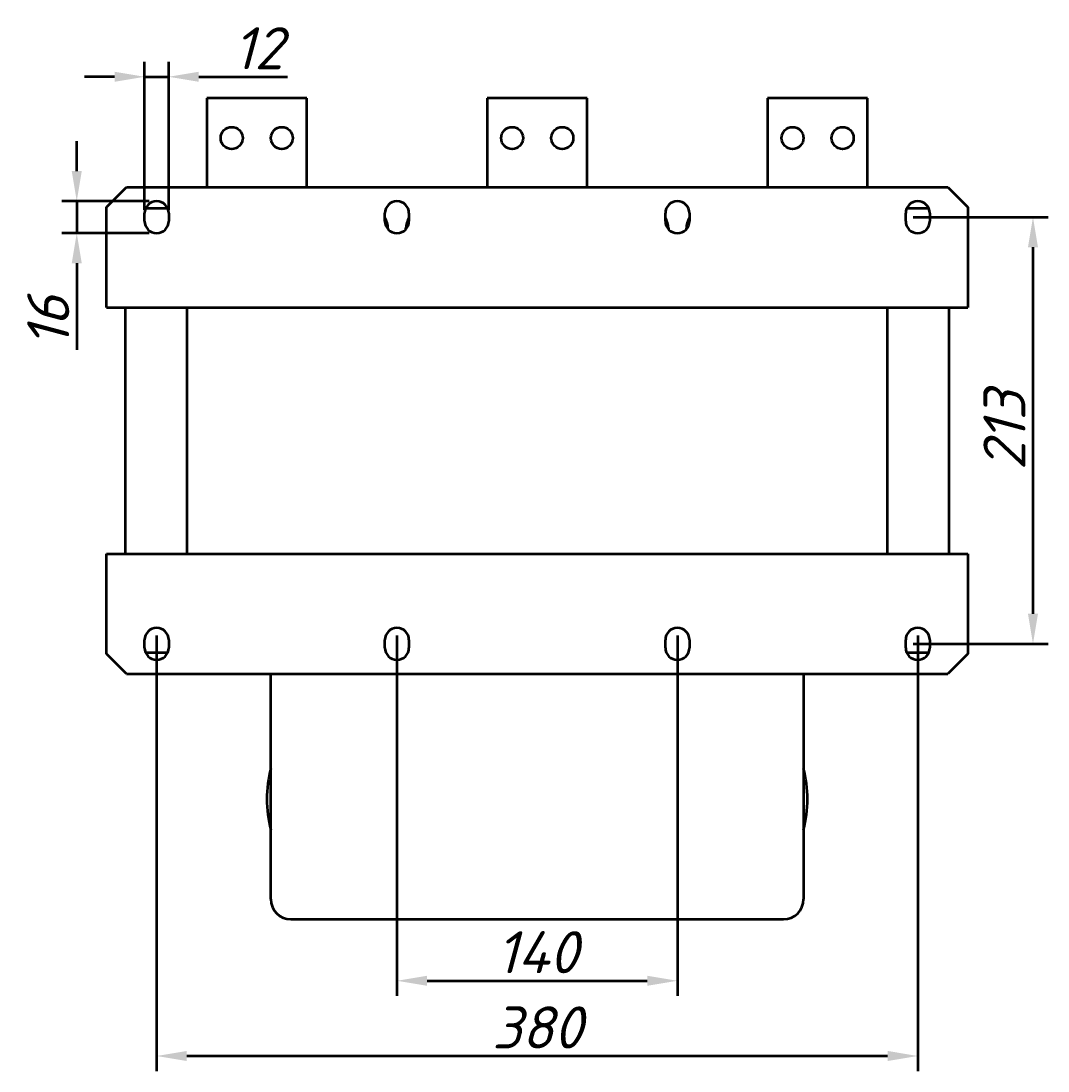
# Model space of a CAD drawing. Header units: millimetres. Extents: x 625 to 2045, y -481 to 1044.
# Tile 3 of 4: x 625 to 1138, y 520 to 1044. Entities that reach past the tile are written whole.
import ezdxf

# ---------------------------------------------------------------- set-up
doc = ezdxf.new("R2010")
doc.units = ezdxf.units.MM
doc.layers.get('Defpoints').update_dxf_attribs({"lineweight": 25})
doc.layers.add('Осн_СБ', color=7, linetype='Continuous', lineweight=50)
doc.styles.add('ГОСТ', font='isocpeui.ttf')
doc.dimstyles.new('ISO-25', dxfattribs={"dimtxt": 3.5, "dimasz": 2.5, "dimexe": 1.25, "dimexo": 0.625, "dimtad": 1, "dimdec": 0, "dimtxsty": 'ГОСТ', "dimcen": 2.5, "dimclrd": 256, "dimclre": 256, "dimclrt": 256, "dimadec": 0, "dimazin": 0, "dimtfac": 1, "dimtdec": 0, "dimtmove": 0, "dimatfit": 3, "dimfxl": 1, "dimlwd": -1, "dimlwe": -1, "dimarcsym": 0})

# ---------------------------------------------------------------- blocks, each defined once
blk = doc.blocks.new('*D308')
at = {"layer": 'Defpoints', "color": 0, "transparency": 16777216}
for p in [(812.78, 741.14), (952.78, 741.14), (952.78, 564.95)]:
    blk.add_point(p, dxfattribs=at)
at = {"layer": 'Осн_СБ', "transparency": 16777216}
for p, q in [((812.78, 737.39), (812.78, 557.45)), ((952.78, 737.39), (952.78, 557.45)), ((827.78, 564.95), (937.78, 564.95))]:
    blk.add_line(p, q, dxfattribs=at)
for points in [[(827.78, 567.45), (827.78, 562.45), (812.78, 564.95)], [(937.78, 567.45), (937.78, 562.45), (952.78, 564.95)]]:
    blk.add_solid(points, dxfattribs=at)
at = {"layer": 'Осн_СБ', "transparency": 16777216, "insert": (882.78, 579.2), "char_height": 21, "attachment_point": 5, "style": 'ГОСТ'}
blk.add_mtext('140', dxfattribs=at)
blk = doc.blocks.new('*D309')
at = {"layer": 'Defpoints', "color": 0, "transparency": 16777216}
for p in [(692.78, 741.14), (1072.78, 741.14), (1072.78, 527.4)]:
    blk.add_point(p, dxfattribs=at)
at = {"layer": 'Осн_СБ', "transparency": 16777216}
for p, q in [((692.78, 737.39), (692.78, 519.9)), ((1072.78, 737.39), (1072.78, 519.9)), ((707.78, 527.4), (1057.78, 527.4))]:
    blk.add_line(p, q, dxfattribs=at)
for points in [[(707.78, 529.9), (707.78, 524.9), (692.78, 527.4)], [(1057.78, 529.9), (1057.78, 524.9), (1072.78, 527.4)]]:
    blk.add_solid(points, dxfattribs=at)
at = {"layer": 'Осн_СБ', "transparency": 16777216, "insert": (882.78, 541.65), "char_height": 21, "attachment_point": 5, "style": 'ГОСТ'}
blk.add_mtext('380', dxfattribs=at)
blk = doc.blocks.new('*D310')
at = {"layer": 'Defpoints', "color": 0, "transparency": 16777216}
for p in [(1066.78, 946.14), (1066.78, 733.14), (1130.34, 733.14)]:
    blk.add_point(p, dxfattribs=at)
at = {"layer": 'Осн_СБ', "transparency": 16777216}
for p, q in [((1070.53, 946.14), (1137.84, 946.14)), ((1130.34, 931.14), (1130.34, 748.14)), ((1070.53, 733.14), (1137.84, 733.14))]:
    blk.add_line(p, q, dxfattribs=at)
for points in [[(1127.84, 931.14), (1132.84, 931.14), (1130.34, 946.14)], [(1127.84, 748.14), (1132.84, 748.14), (1130.34, 733.14)]]:
    blk.add_solid(points, dxfattribs=at)
at = {"layer": 'Осн_СБ', "transparency": 16777216, "insert": (1116.09, 839.64), "char_height": 21, "attachment_point": 5, "rotation": 90, "style": 'ГОСТ'}
blk.add_mtext('213', dxfattribs=at)
blk = doc.blocks.new('*D311')
at = {"layer": 'Defpoints', "color": 0, "transparency": 16777216}
for p in [(698.78, 1016.25), (686.78, 946.14), (698.78, 946.14)]:
    blk.add_point(p, dxfattribs=at)
at = {"layer": 'Осн_СБ', "transparency": 16777216}
for p, q in [((686.78, 949.89), (686.78, 1023.75)), ((698.78, 949.89), (698.78, 1023.75)), ((671.78, 1016.25), (656.78, 1016.25)), ((686.78, 1016.25), (698.78, 1016.25)), ((713.78, 1016.25), (758.17, 1016.25))]:
    blk.add_line(p, q, dxfattribs=at)
for points in [[(671.78, 1018.75), (671.78, 1013.75), (686.78, 1016.25)], [(713.78, 1018.75), (713.78, 1013.75), (698.78, 1016.25)]]:
    blk.add_solid(points, dxfattribs=at)
at = {"layer": 'Осн_СБ', "transparency": 16777216, "insert": (743.47, 1030.5), "char_height": 21, "attachment_point": 5, "style": 'ГОСТ'}
blk.add_mtext('12', dxfattribs=at)
blk = doc.blocks.new('*D312')
at = {"layer": 'Defpoints', "color": 0, "transparency": 16777216}
for p in [(692.78, 954.14), (652.89, 938.14), (692.78, 938.14)]:
    blk.add_point(p, dxfattribs=at)
at = {"layer": 'Осн_СБ', "transparency": 16777216}
for p, q in [((652.89, 969.14), (652.89, 984.14)), ((689.03, 954.14), (645.39, 954.14)), ((652.89, 954.14), (652.89, 938.14)), ((689.03, 938.14), (645.39, 938.14)), ((652.89, 923.14), (652.89, 879.99))]:
    blk.add_line(p, q, dxfattribs=at)
for points in [[(650.39, 969.14), (655.39, 969.14), (652.89, 954.14)], [(650.39, 923.14), (655.39, 923.14), (652.89, 938.14)]]:
    blk.add_solid(points, dxfattribs=at)
at = {"layer": 'Осн_СБ', "transparency": 16777216, "insert": (638.64, 894.06), "char_height": 21, "attachment_point": 5, "rotation": 90, "style": 'ГОСТ'}
blk.add_mtext('16', dxfattribs=at)

msp = doc.modelspace()

# ---------------------------------------------------------------- linework, layer by layer
at = {"layer": 'Осн_СБ'}
for p, q in [((767.78, 1005.64), (717.78, 1005.64)), ((717.78, 1005.64), (717.78, 961.14)), ((767.78, 961.14), (767.78, 1005.64)), ((857.78, 1005.64), (857.78, 961.14)), ((907.78, 1005.64), (857.78, 1005.64)), ((907.78, 961.14), (907.78, 1005.64)), ((997.78, 1005.64), (997.78, 961.14)), ((1047.78, 1005.64), (997.78, 1005.64)), ((1047.78, 961.14), (1047.78, 1005.64)), ((667.78, 951.14), (677.78, 961.14)), ((677.78, 961.14), (1087.78, 961.14)), ((1087.78, 961.14), (1097.78, 951.14)), ((667.78, 901.14), (667.78, 951.14)), ((687.32, 950.64), (698.23, 950.64)), ((1067.32, 950.64), (1078.23, 950.64)), ((1097.78, 951.14), (1097.78, 901.14)), ((686.78, 944.14), (686.78, 948.14)), ((698.78, 948.14), (698.78, 944.14)), ((806.78, 944.14), (806.78, 948.14)), ((818.78, 948.14), (818.78, 944.14)), ((946.78, 944.14), (946.78, 948.14)), ((958.78, 948.14), (958.78, 944.14)), ((1066.78, 944.14), (1066.78, 948.14)), ((1078.78, 948.14), (1078.78, 944.14)), ((808.28, 940.64), (808.28, 940.17)), ((817.28, 940.17), (817.28, 940.64)), ((948.28, 940.64), (948.28, 940.17)), ((957.28, 940.17), (957.28, 940.64)), ((667.78, 901.14), (1097.78, 901.14)), ((677.28, 778.14), (677.28, 901.14)), ((707.78, 901.14), (707.78, 778.14)), ((1057.78, 778.14), (1057.78, 901.14)), ((1088.28, 901.14), (1088.28, 778.14)), ((667.78, 778.14), (1097.78, 778.14)), ((667.78, 728.14), (667.78, 778.14)), ((1097.78, 778.14), (1097.78, 728.14)), ((686.78, 731.14), (686.78, 735.14)), ((698.78, 735.14), (698.78, 731.14)), ((806.78, 731.14), (806.78, 735.14)), ((818.78, 735.14), (818.78, 731.14)), ((946.78, 731.14), (946.78, 735.14)), ((958.78, 735.14), (958.78, 731.14)), ((1066.78, 731.14), (1066.78, 735.14)), ((1078.78, 735.14), (1078.78, 731.14)), ((698.23, 728.64), (687.32, 728.64)), ((1078.23, 728.64), (1067.32, 728.64)), ((677.78, 718.14), (667.78, 728.14)), ((1097.78, 728.14), (1087.78, 718.14)), ((677.78, 718.14), (1087.78, 718.14)), ((749.78, 605.64), (749.78, 718.14)), ((1015.78, 718.14), (1015.78, 605.64)), ((759.78, 595.64), (1005.78, 595.64))]:
    msp.add_line(p, q, dxfattribs=at)
for centre in [(730.28, 985.64), (755.28, 985.64), (870.28, 985.64), (895.28, 985.64), (1010.28, 985.64), (1035.28, 985.64)]:
    msp.add_circle(centre, 5.5, dxfattribs=at)
for centre, radius, start, end in [((692.78, 948.14), 6, 0, 180), ((812.78, 948.14), 6, 0, 180), ((952.78, 948.14), 6, 0, 180), ((1072.78, 948.14), 6, 0, 180), ((692.78, 944.14), 6, 180, 0), ((798.28, 940.64), 10, 0, 31.7883), ((812.78, 944.14), 6, 180, 0), ((827.28, 940.64), 10, 148.2117, 180), ((938.28, 940.64), 10, 0, 31.7883), ((952.78, 944.14), 6, 180, 0), ((967.28, 940.64), 10, 148.2117, 180), ((1072.78, 944.14), 6, 180, 0), ((692.78, 735.14), 6, 0, 180), ((812.78, 735.14), 6, 0, 180), ((952.78, 735.14), 6, 0, 180), ((1072.78, 735.14), 6, 0, 180), ((692.78, 731.14), 6, 180, 0), ((812.78, 731.14), 6, 180, 0), ((952.78, 731.14), 6, 180, 0), ((1072.78, 731.14), 6, 180, 0), ((807.78, 655.64), 60, 165.1649, 194.8351), ((957.78, 655.64), 60, 345.1649, 14.8351), ((759.78, 605.64), 10, 180, 270), ((1005.78, 605.64), 10, 270, 0)]:
    msp.add_arc(centre, radius, start, end, dxfattribs=at)

# ---------------------------------------------------------------- dimensions: what is measured, and where the dimension line sits
for base, p1, p2, picture, middle in [((698.78, 1016.25), (686.78, 946.14), (698.78, 946.14), '*D311', (743.47, 1030.5)), ((1072.78, 527.4), (692.78, 741.14), (1072.78, 741.14), '*D309', (882.78, 541.65)), ((952.78, 564.95), (812.78, 741.14), (952.78, 741.14), '*D308', (882.78, 579.2))]:
    dim = msp.add_linear_dim(base=base, p1=p1, p2=p2, dimstyle='ISO-25', dxfattribs=at)
    dim.commit()
    dim.dimension.update_dxf_attribs({"geometry": picture, "text_midpoint": middle})
for base, p1, p2, picture, middle in [((652.89, 938.14), (692.78, 954.14), (692.78, 938.14), '*D312', (638.64, 894.06)), ((1130.34, 733.14), (1066.78, 946.14), (1066.78, 733.14), '*D310', (1116.09, 839.64))]:
    dim = msp.add_linear_dim(base=base, p1=p1, p2=p2, angle=90, dimstyle='ISO-25', dxfattribs=at)
    dim.commit()
    dim.dimension.update_dxf_attribs({"geometry": picture, "text_midpoint": middle})

doc.saveas('drawing.dxf')
